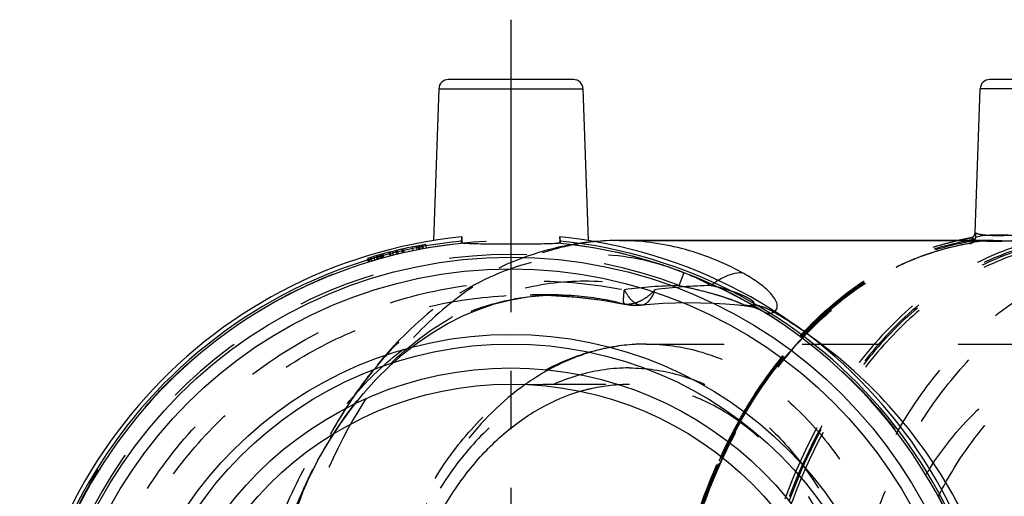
# Model space of a CAD drawing. Header units: millimetres. Extents: x 438 to 563, y 447 to 553.
# Tile 4 of 5: x 439 to 521, y 513 to 553. Entities that reach past the tile are written whole.
import ezdxf

# ---------------------------------------------------------------- set-up
doc = ezdxf.new("R2010")
doc.units = ezdxf.units.MM
doc.header["$LTSCALE"] = 65.185185
doc.linetypes.add('CENTER', pattern=[0.6, 0.375, -0.075, 0.075, -0.075])
doc.linetypes.add('HIDDEN', pattern=[0.2, 0.1, -0.1])
for name, color, linetype in [('ACHSEN_S', 7, 'CONTINUOUS'), ('KOERPER', 7, 'CONTINUOUS'), ('KONST.EL_MIT_GEO', 7, 'CONTINUOUS')]:
    doc.layers.add(name, color=color, linetype=linetype)

msp = doc.modelspace()

# ---------------------------------------------------------------- linework, layer by layer
at = {"layer": 'ACHSEN_S', "color": 2, "linetype": 'CENTER'}
msp.add_line((479.65, 552.525), (479.65, 447.475), dxfattribs=at)
at = {"layer": 'KOERPER', "color": 7, "linetype": 'Continuous'}
for p, q in [((473.623, 546.753), (473.18, 534.062)), ((485.677, 546.753), (486.12, 534.062)), ((518.459, 534.756), (518.878, 546.753)), ((519.989, 534.075), (488.715, 534.075))]:
    msp.add_line(p, q, dxfattribs=at)
at = {"layer": 'KOERPER', "color": 8, "linetype": 'HIDDEN'}
for p, q in [((475.533, 533.865), (475.561, 534.371)), ((483.74, 534.371), (483.767, 533.865)), ((483.575, 529.525), (481.426, 529.525)), ((463.077, 514.947), (462.302, 513.257))]:
    msp.add_line(p, q, dxfattribs=at)
msp.add_circle((479.65, 493.525), 40.55, dxfattribs=at)
at = {"layer": 'KOERPER', "color": 7, "linetype": 'Continuous'}
msp.add_arc((479.65, 493.525), 41.05, 95.7173, 84.2827, dxfattribs=at)
at = {"layer": 'KONST.EL_MIT_GEO', "color": 7, "linetype": 'Continuous'}
for p, q in [((484.878, 547.525), (474.423, 547.525)), ((530.132, 547.525), (519.678, 547.525)), ((473.623, 546.753), (485.677, 546.753)), ((530.932, 546.753), (518.878, 546.753)), ((475.561, 534.371), (475.542, 534.032)), ((483.758, 534.032), (483.74, 534.371)), ((488.715, 534.075), (519.989, 534.075)), ((518.304, 534.144), (518.345, 534.15)), ((518.345, 534.15), (518.341, 534.049))]:
    msp.add_line(p, q, dxfattribs=at)
at = {"layer": 'KONST.EL_MIT_GEO', "color": 8, "linetype": 'HIDDEN'}
for p, q in [((470.212, 532.961), (470.142, 533.253)), ((470.254, 532.971), (470.185, 533.263)), ((470.597, 533.052), (470.53, 533.344)), ((470.71, 533.077), (470.644, 533.37)), ((470.727, 533.081), (470.661, 533.374)), ((471.497, 533.247), (471.436, 533.541)), ((471.817, 533.311), (471.759, 533.606)), ((471.828, 533.313), (471.77, 533.608)), ((471.959, 533.339), (471.903, 533.634)), ((472.052, 533.357), (471.996, 533.651)), ((472.09, 533.364), (472.034, 533.659)), ((472.276, 533.399), (472.222, 533.694)), ((472.287, 533.401), (472.233, 533.696)), ((472.347, 533.412), (472.293, 533.707)), ((472.609, 533.459), (472.557, 533.754)), ((517.995, 533.816), (518.03, 533.821)), ((467.65, 532.573), (467.739, 532.286)), ((467.868, 532.326), (467.781, 532.613)), ((467.995, 532.364), (467.909, 532.651)), ((467.926, 532.656), (468.012, 532.369)), ((468.064, 532.385), (467.979, 532.672)), ((468.284, 532.45), (468.2, 532.738)), ((468.468, 532.503), (468.385, 532.791)), ((468.558, 532.528), (468.476, 532.817)), ((468.586, 532.536), (468.504, 532.825)), ((468.757, 532.584), (468.676, 532.873)), ((468.832, 532.605), (468.752, 532.894)), ((468.847, 532.609), (468.767, 532.899)), ((468.924, 532.631), (468.845, 532.92)), ((468.989, 532.649), (468.911, 532.938)), ((469.03, 532.659), (468.951, 532.949)), ((469.565, 532.801), (469.49, 533.091)), ((469.61, 532.812), (469.535, 533.103)), ((469.646, 532.822), (469.572, 533.112)), ((469.84, 532.87), (469.767, 533.161)), ((470.116, 532.938), (470.046, 533.23)), ((493.714, 530.308), (494.132, 531.401)), ((481.256, 529.525), (481.426, 529.525)), ((483.607, 529.525), (483.623, 529.525)), ((489.138, 528.778), (489.162, 528.771)), ((490.591, 528.69), (490.592, 528.69)), ((499.349, 528.613), (499.35, 528.613)), ((490.964, 525.425), (531.326, 525.425)), ((463.078, 514.948), (463.077, 514.947)), ((462.283, 513.215), (462.302, 513.256))]:
    msp.add_line(p, q, dxfattribs=at)
at = {"layer": 'KONST.EL_MIT_GEO', "color": 7, "linetype": 'Continuous'}
for points in [[(518.243, 534.363), (518.218, 534.347), (518.192, 534.333), (518.165, 534.319), (518.137, 534.308), (518.107, 534.298), (518.077, 534.289), (518.046, 534.283), (518.043, 534.282)], [(518.459, 534.757), (518.459, 534.753), (518.458, 534.734), (518.456, 534.713), (518.452, 534.691), (518.448, 534.667), (518.442, 534.644), (518.435, 534.62), (518.426, 534.596), (518.417, 534.572), (518.405, 534.549), (518.393, 534.526), (518.379, 534.503), (518.364, 534.481), (518.347, 534.459), (518.329, 534.438), (518.31, 534.418), (518.289, 534.399), (518.266, 534.381), (518.243, 534.363)]]:
    msp.add_lwpolyline(points, dxfattribs=at)
at = {"layer": 'KONST.EL_MIT_GEO', "color": 8, "linetype": 'HIDDEN'}
for points in [[(518.258, 533.925), (518.262, 533.927), (518.272, 533.931), (518.292, 533.938), (518.318, 533.945), (518.35, 533.954), (518.39, 533.964), (518.435, 533.973), (518.487, 533.983), (518.545, 533.993), (518.608, 534.002), (518.678, 534.012), (518.753, 534.021), (518.833, 534.029), (518.92, 534.037), (519.012, 534.044), (519.11, 534.051), (519.213, 534.057), (519.322, 534.062), (519.437, 534.066), (519.557, 534.07), (519.682, 534.072), (519.813, 534.074), (519.949, 534.075)], [(518.276, 533.936), (518.262, 533.927), (518.258, 533.925), (518.258, 533.925)], [(518.334, 533.988), (518.331, 533.984), (518.3, 533.955), (518.276, 533.936)], [(462.284, 513.216), (462.809, 514.321), (463.61, 515.851), (464.467, 517.319), (465.376, 518.718), (466.335, 520.045), (467.345, 521.301), (468.404, 522.482), (469.506, 523.581), (470.653, 524.599), (471.842, 525.53), (473.069, 526.371), (474.331, 527.118), (475.624, 527.768), (476.946, 528.319), (478.296, 528.769), (479.672, 529.116), (481.071, 529.358), (482.496, 529.494), (483.623, 529.525)], [(481.256, 529.525), (483.047, 529.49), (485.182, 529.342), (487.321, 529.077), (489.132, 528.761)], [(490.594, 528.691), (491.316, 528.755), (492.364, 528.827), (493.412, 528.871), (494.461, 528.888), (495.509, 528.879), (496.557, 528.842), (497.603, 528.779), (498.648, 528.689), (499.349, 528.613)], [(499.35, 528.613), (499.48, 528.595), (499.685, 528.558), (499.89, 528.508), (500.094, 528.446), (500.294, 528.372), (500.489, 528.287), (500.679, 528.191), (500.842, 528.096)]]:
    msp.add_lwpolyline(points, dxfattribs=at)
msp.add_circle((479.65, 493.525), 40.55, dxfattribs=at)
at = {"layer": 'KONST.EL_MIT_GEO', "color": 7, "linetype": 'Continuous'}
for centre, radius in [((479.65, 493.525), 39.152), ((479.65, 493.525), 38.171), ((479.65, 493.525), 32.7), ((479.65, 493.525), 31.9), ((479.65, 493.525), 29.9), ((479.656, 493.525), 28.549)]:
    msp.add_circle(centre, radius, dxfattribs=at)
for centre, radius, start, end in [((474.423, 546.725), 0.8, 89.99986, 177.99999), ((484.878, 546.725), 0.8, 2.00001, 90.00014), ((519.678, 546.725), 0.8, 89.99967, 177.99998), ((488.717, 511.251), 22.824, 90.00512, 95.28294), ((521.586, 513.379), 21.201, 99.61983, 102.51833), ((521.408, 513.584), 20.794, 99.21524, 99.55138), ((521.401, 513.626), 20.75, 98.82283, 99.21526), ((521.396, 513.663), 20.713, 98.58427, 98.82279), ((517.829, 534.431), 0.672, 328.00678, 334.50074), ((517.892, 534.401), 0.603, 334.48097, 340.44872), ((517.924, 534.39), 0.569, 340.44413, 354.06894), ((479.65, 493.525), 40.715, 95.79091, 84.20909), ((479.65, 493.525), 40.519, 95.54196, 84.45804)]:
    msp.add_arc(centre, radius, start, end, dxfattribs=at)
at = {"layer": 'KONST.EL_MIT_GEO', "color": 8, "linetype": 'HIDDEN'}
for centre, radius, start, end in [((518.134, 533.744), 0.546, 99.61002, 103.82641), ((517.849, 534.419), 0.649, 322.97289, 327.99922), ((479.65, 493.525), 40.85, 100.00825, 107.07478), ((488.746, 510.988), 23.089, 97.76844, 99.76963), ((488.734, 511.073), 23.003, 96.48968, 97.76786), ((488.727, 511.132), 22.944, 95.28089, 96.48959), ((521.393, 513.632), 20.644, 98.50079, 98.78927), ((517.911, 534.37), 0.57, 317.91278, 323.14847), ((479.65, 493.525), 39.38, 69.07594, 290.92406), ((485.509, 510.204), 22.859, 61.58267, 67.871), ((494.594, 488.536), 41.781, 91.207, 97.50453), ((497.294, 486.311), 44.007, 91.18014, 97.3124), ((500.197, 525.842), 5.871, 128.94932, 130.46198), ((491.545, 509.359), 21.502, 75.05617, 76.98556), ((499.967, 526.133), 5.5, 123.1949, 129.00048), ((490.104, 533.694), 5.028, 258.85299, 275.56269), ((499.199, 530.4), 1.823, 290.44523, 291.50264), ((499.305, 524.369), 4.371, 74.63802, 82.6153), ((499.233, 524.117), 4.633, 64.36581, 74.59726), ((499.134, 523.904), 4.868, 59.4506, 64.40163), ((480.134, 491.798), 42.175, 55.27792, 59.39126), ((527.835, 503.904), 32.71, 136.40491, 137.27795), ((527.602, 503.988), 32.386, 136.21194, 137.09623), ((527.567, 503.983), 32.278, 136.1449, 137.01965), ((537.11, 497.506), 44.014, 150.6635, 155.09624), ((536.907, 497.536), 43.746, 150.5806, 155.04355), ((536.871, 497.525), 43.641, 150.55705, 155.03424), ((497.823, 497.021), 39.054, 152.26573, 152.70498), ((498.651, 496.601), 39.983, 152.7137, 155.38351), ((540.687, 498.239), 30.968, 147.27635, 148.30334), ((546.14, 496.948), 34.569, 151.8934, 152.89278)]:
    msp.add_arc(centre, radius, start, end, dxfattribs=at)
for points, knots in [([(488.715, 534.075), (486.833, 534.075), (482.979, 533.529), (477.512, 531.138), (472.518, 527.303), (466.566, 520.296), (462.502, 511.298), (460.405, 501.414), (459.859, 493.525), (460.405, 485.636), (462.502, 475.752), (466.566, 466.754), (472.518, 459.747), (477.512, 455.912), (482.979, 453.521), (486.833, 452.975), (488.715, 452.975)], [0, 0, 0, 0, 0.051692, 0.105258, 0.162131, 0.223054, 0.356218, 0.427422, 0.5, 0.572578, 0.643782, 0.776946, 0.837869, 0.894742, 0.948308, 1, 1, 1, 1]), ([(521.511, 452.475), (519.679, 452.475), (515.934, 452.985), (510.596, 455.221), (505.685, 458.821), (499.761, 465.422), (495.569, 473.966), (493.199, 483.435), (492.09, 493.589), (493.198, 506.19), (497.558, 517.766), (502.844, 525.278), (507.391, 529.671), (512.47, 532.795), (516.166, 533.958), (518.004, 534.274)], [0, 0, 0, 0, 0.051334, 0.104401, 0.160545, 0.220513, 0.35147, 0.421669, 0.493504, 0.63677, 0.771881, 0.83435, 0.892857, 0.947748, 1, 1, 1, 1]), ([(524.792, 534.274), (522.954, 533.958), (519.258, 532.795), (514.179, 529.671), (509.632, 525.278), (504.346, 517.766), (499.986, 506.19), (498.878, 493.589), (499.987, 483.435), (502.357, 473.966), (506.55, 465.422), (512.473, 458.821), (517.385, 455.221), (522.722, 452.985), (526.467, 452.475), (528.299, 452.475)], [0, 0, 0, 0, 0.052252, 0.107143, 0.16565, 0.228119, 0.36323, 0.506496, 0.578331, 0.64853, 0.779487, 0.839455, 0.895599, 0.948666, 1, 1, 1, 1]), ([(525.416, 534.15), (523.576, 533.876), (519.867, 532.797), (514.75, 529.775), (510.157, 525.466), (504.8, 518.042), (501.283, 508.938), (499.654, 499.117), (499.347, 488.909), (501.04, 478.84), (504.731, 469.768), (508.307, 463.893), (512.615, 459.057), (517.521, 455.438), (522.863, 453.188), (528.441, 452.423), (534.019, 453.188), (539.36, 455.438), (544.266, 459.057), (548.575, 463.893), (552.15, 469.768), (555.841, 478.84), (557.535, 488.909), (557.227, 499.117), (555.598, 508.938), (552.082, 518.042), (546.724, 525.466), (542.131, 529.775), (537.014, 532.797), (533.305, 533.876), (531.465, 534.15)], [0, 0, 0, 0, 0.026062, 0.053398, 0.082526, 0.113646, 0.181052, 0.216712, 0.252842, 0.323787, 0.357586, 0.38961, 0.419648, 0.447759, 0.474317, 0.5, 0.525683, 0.552241, 0.580352, 0.61039, 0.642414, 0.676213, 0.747158, 0.783288, 0.818948, 0.886354, 0.917474, 0.946602, 0.973938, 1, 1, 1, 1]), ([(504.145, 526.459), (505.943, 528.347), (509.876, 531.599), (514.623, 533.551), (516.991, 534.077)], [0, 0, 0, 0, 0.518048, 1, 1, 1, 1]), ([(504.223, 526.399), (506.132, 528.39), (509.358, 530.987), (514.213, 533.22), (516.711, 533.879), (517.958, 534.089)], [0, 0, 0, 0, 0.518072, 0.76248, 1, 1, 1, 1]), ([(517.995, 533.816), (518.01, 533.839), (518.07, 533.88), (518.263, 533.952), (518.645, 534.017), (519.25, 534.066), (519.722, 534.075), (519.989, 534.075)], [0, 0, 0, 0, 0.039949, 0.103026, 0.304782, 0.606339, 1, 1, 1, 1]), ([(518.004, 534.274), (518.121, 534.285), (518.357, 534.395), (518.456, 534.635), (518.461, 534.753)], [0, 0, 0, 0, 0.500569, 1, 1, 1, 1]), ([(524.792, 534.274), (523.937, 534.203), (522.696, 534.099), (521.113, 534.013), (520.105, 533.989), (519.27, 534.005), (518.642, 534.058), (518.251, 534.129), (518.065, 534.205), (518.011, 534.251), (518.004, 534.274)], [0, 0, 0, 0, 0.375945, 0.545509, 0.694521, 0.817685, 0.910879, 0.971418, 0.989323, 1, 1, 1, 1]), ([(524.761, 534.753), (523.965, 534.681), (522.809, 534.576), (521.334, 534.489), (520.396, 534.465), (519.621, 534.481), (519.04, 534.534), (518.681, 534.607), (518.512, 534.683), (518.465, 534.731), (518.461, 534.753)], [0, 0, 0, 0, 0.376688, 0.546738, 0.696022, 0.819066, 0.91172, 0.971516, 0.989182, 1, 1, 1, 1]), ([(484.828, 533.742), (483.241, 533.468), (480.083, 532.576), (474.105, 529.514), (470.306, 525.963), (468.163, 523.284)], [0, 0, 0, 0, 0.240984, 0.486815, 1, 1, 1, 1]), ([(517.995, 533.816), (516.174, 533.524), (512.507, 532.413), (507.458, 529.37), (502.932, 525.061), (497.66, 517.661), (493.297, 506.219), (492.164, 493.744), (493.238, 483.683), (495.566, 474.295), (499.703, 465.822), (505.56, 459.274), (510.42, 455.702), (515.705, 453.481), (519.413, 452.975), (521.228, 452.975)], [0, 0, 0, 0, 0.052202, 0.106999, 0.165402, 0.227788, 0.362838, 0.506174, 0.578071, 0.648331, 0.779389, 0.839387, 0.895553, 0.94864, 1, 1, 1, 1]), ([(518.03, 533.821), (516.215, 533.531), (512.558, 532.427), (507.519, 529.392), (502.997, 525.089), (497.725, 517.69), (493.359, 506.242), (492.223, 493.76), (493.294, 483.69), (495.619, 474.295), (499.753, 465.817), (505.605, 459.266), (510.455, 455.697), (515.724, 453.48), (519.42, 452.975), (521.228, 452.975)], [0, 0, 0, 0, 0.052043, 0.106738, 0.165109, 0.227515, 0.362694, 0.506216, 0.57821, 0.648561, 0.779747, 0.839752, 0.895861, 0.948818, 1, 1, 1, 1]), ([(525.236, 533.987), (523.406, 533.697), (519.722, 532.589), (514.646, 529.541), (510.095, 525.218), (504.794, 517.793), (501.325, 508.715), (499.734, 498.933), (499.456, 488.781), (501.163, 478.776), (504.85, 469.768), (508.414, 463.938), (512.703, 459.14), (517.584, 455.55), (522.896, 453.319), (528.441, 452.56), (533.987, 453.319), (539.298, 455.55), (544.179, 459.141), (548.468, 463.939), (552.032, 469.769), (555.719, 478.778), (557.425, 488.782), (557.147, 498.934), (555.556, 508.716), (552.087, 517.794), (546.786, 525.219), (542.234, 529.541), (537.158, 532.589), (533.474, 533.697), (531.645, 533.987)], [0, 0, 0, 0, 0.026082, 0.053464, 0.082652, 0.11383, 0.181315, 0.216984, 0.253105, 0.323983, 0.357737, 0.389717, 0.419718, 0.4478, 0.474335, 0.5, 0.525665, 0.552201, 0.580283, 0.610284, 0.642265, 0.676019, 0.746897, 0.783018, 0.818687, 0.886171, 0.917349, 0.946537, 0.973918, 1, 1, 1, 1]), ([(525.366, 533.792), (523.544, 533.503), (519.877, 532.4), (514.825, 529.365), (510.296, 525.063), (505.021, 517.673), (500.652, 506.24), (499.514, 493.774), (500.582, 483.717), (502.904, 474.333), (507.036, 465.86), (512.889, 459.309), (517.748, 455.735), (523.032, 453.513), (526.741, 453.006), (528.555, 453.006)], [0, 0, 0, 0, 0.052202, 0.107003, 0.165407, 0.227779, 0.362777, 0.506087, 0.577979, 0.648233, 0.7793, 0.839325, 0.895524, 0.948632, 1, 1, 1, 1]), ([(504.291, 526.346), (506.227, 528.361), (509.504, 530.98), (514.438, 533.2), (516.974, 533.838), (518.238, 534.034)], [0, 0, 0, 0, 0.518251, 0.762581, 1, 1, 1, 1]), ([(494.12, 531.379), (491.965, 532.253), (487.341, 533.31), (480.205, 532.334), (473.556, 528.899), (469.879, 525.333), (468.215, 523.296)], [0, 0, 0, 0, 0.240092, 0.478365, 0.72855, 1, 1, 1, 1]), ([(533.525, 454.373), (531.708, 454.373), (527.987, 454.9), (522.708, 457.209), (517.887, 460.912), (512.14, 467.677), (508.215, 476.365), (506.19, 485.908), (505.664, 493.525), (506.19, 501.142), (508.215, 510.685), (512.14, 519.373), (517.887, 526.138), (522.708, 529.841), (527.987, 532.15), (531.708, 532.677), (533.525, 532.677)], [0, 0, 0, 0, 0.051692, 0.105258, 0.162132, 0.223055, 0.356218, 0.427422, 0.5, 0.572578, 0.643782, 0.776945, 0.837868, 0.894742, 0.948308, 1, 1, 1, 1]), ([(534.097, 455.354), (532.325, 455.354), (528.698, 455.869), (523.552, 458.119), (518.851, 461.729), (513.248, 468.327), (508.387, 479.084), (506.443, 493.525), (508.387, 507.966), (513.248, 518.723), (518.851, 525.321), (523.552, 528.931), (528.698, 531.181), (532.325, 531.696), (534.097, 531.696)], [0, 0, 0, 0, 0.05173, 0.105334, 0.162249, 0.223216, 0.356476, 0.5, 0.643524, 0.776784, 0.837751, 0.894666, 0.94827, 1, 1, 1, 1]), ([(479.65, 456.391), (477.073, 456.505), (471.926, 457.24), (464.588, 459.86), (457.928, 463.917), (452.245, 469.259), (447.792, 475.664), (444.772, 482.858), (443.324, 490.525), (443.514, 498.325), (445.335, 505.912), (448.702, 512.95), (453.46, 519.132), (459.394, 524.193), (466.237, 527.929), (473.692, 530.201), (481.44, 530.95), (486.607, 530.445), (489.137, 529.96)], [0, 0, 0, 0, 0.062471, 0.124963, 0.18747, 0.249985, 0.312504, 0.375026, 0.437548, 0.500071, 0.562594, 0.625115, 0.687633, 0.750147, 0.812652, 0.875142, 0.937601, 1, 1, 1, 1]), ([(469.613, 523.806), (471.117, 525.254), (474.371, 527.772), (479.956, 530.166), (485.864, 530.961), (489.784, 530.439), (491.693, 529.96)], [0, 0, 0, 0, 0.261678, 0.510189, 0.753235, 1, 1, 1, 1]), ([(489.133, 528.761), (489.121, 528.764), (489.099, 528.795), (489.077, 528.902), (489.067, 529.13), (489.087, 529.5), (489.119, 529.792), (489.137, 529.96)], [0, 0, 0, 0, 0.028883, 0.082211, 0.275843, 0.584418, 1, 1, 1, 1]), ([(489.137, 529.96), (489.233, 529.761), (489.441, 529.411), (489.806, 528.993), (490.188, 528.727), (490.47, 528.679), (490.594, 528.691)], [0, 0, 0, 0, 0.325069, 0.59688, 0.814952, 1, 1, 1, 1]), ([(489.162, 528.771), (489.374, 528.752), (489.822, 528.777), (490.485, 529.002), (491.125, 529.402), (491.516, 529.754), (491.693, 529.96)], [0, 0, 0, 0, 0.220747, 0.458794, 0.718663, 1, 1, 1, 1]), ([(490.595, 528.691), (490.706, 528.702), (490.942, 528.785), (491.239, 529.064), (491.511, 529.456), (491.646, 529.78), (491.693, 529.96)], [0, 0, 0, 0, 0.190081, 0.410279, 0.683706, 1, 1, 1, 1]), ([(493.714, 530.308), (494.195, 530.213), (495.158, 530.003), (496.352, 529.688), (497.301, 529.402), (497.994, 529.17), (498.539, 528.969), (498.902, 528.811), (499.049, 528.74), (499.102, 528.704)], [0, 0, 0, 0, 0.260969, 0.524558, 0.657031, 0.788677, 0.913657, 0.965971, 1, 1, 1, 1]), ([(499.867, 528.704), (499.906, 528.719), (499.986, 528.761), (499.972, 528.897), (499.879, 528.995), (499.752, 529.098), (499.592, 529.2), (499.343, 529.338), (498.997, 529.499), (498.552, 529.676), (498.082, 529.841), (497.592, 529.995), (497.259, 530.088), (497.09, 530.133)], [0, 0, 0, 0, 0.037106, 0.065933, 0.10494, 0.15426, 0.210755, 0.272304, 0.405394, 0.547154, 0.694509, 0.845791, 1, 1, 1, 1]), ([(479.848, 457.556), (477.504, 457.649), (472.819, 458.263), (466.094, 460.477), (459.909, 463.93), (454.506, 468.511), (450.096, 474.056), (446.856, 480.356), (444.916, 487.171), (444.354, 494.234), (445.195, 501.269), (447.402, 508.002), (450.888, 514.17), (455.512, 519.537), (461.09, 523.904), (467.403, 527.117), (474.206, 529.074), (478.91, 529.516), (481.256, 529.525)], [0, 0, 0, 0, 0.062505, 0.125004, 0.187504, 0.250004, 0.312503, 0.375002, 0.437501, 0.499999, 0.562498, 0.624997, 0.687497, 0.749996, 0.812496, 0.874996, 0.937498, 1, 1, 1, 1]), ([(483.607, 457.525), (481.889, 457.523), (478.387, 457.97), (473.38, 460.008), (468.788, 463.346), (464.782, 467.847), (461.503, 473.341), (458.214, 481.827), (456.576, 493.525), (458.215, 505.223), (461.504, 513.71), (464.782, 519.203), (468.788, 523.705), (473.381, 527.042), (478.387, 529.08), (481.89, 529.527), (483.607, 529.525)], [0, 0, 0, 0, 0.052314, 0.106177, 0.163035, 0.223762, 0.288535, 0.356902, 0.500002, 0.643101, 0.711469, 0.77624, 0.836967, 0.893824, 0.947686, 1, 1, 1, 1]), ([(483.623, 529.525), (484.085, 529.524), (485.943, 529.457), (487.789, 529.138), (489.138, 528.778)], [0, 0, 0, 0, 0.248725, 1, 1, 1, 1]), ([(499.102, 528.704), (499.256, 528.685), (499.864, 528.577), (500.449, 528.338), (500.843, 528.096)], [0, 0, 0, 0, 0.252014, 1, 1, 1, 1]), ([(499.102, 528.704), (499.155, 528.666), (499.239, 528.631), (499.326, 528.616), (499.349, 528.613)], [0, 0, 0, 0, 0.737946, 1, 1, 1, 1]), ([(499.35, 528.613), (499.386, 528.609), (499.551, 528.604), (499.715, 528.647), (499.836, 528.692)], [0, 0, 0, 0, 0.220179, 1, 1, 1, 1]), ([(500.843, 528.096), (500.954, 528.028), (501.223, 527.942), (501.49, 528.03), (501.608, 528.096)], [0, 0, 0, 0, 0.489784, 1, 1, 1, 1]), ([(498.74, 519.07), (499.106, 519.719), (500.59, 522.199), (502.349, 524.519), (503.804, 526.095)], [0, 0, 0, 0, 0.257749, 1, 1, 1, 1]), ([(498.802, 519.023), (499.169, 519.672), (500.657, 522.149), (502.42, 524.465), (503.88, 526.035)], [0, 0, 0, 0, 0.257904, 1, 1, 1, 1]), ([(498.867, 518.977), (499.234, 519.626), (500.724, 522.103), (502.49, 524.419), (503.953, 525.988)], [0, 0, 0, 0, 0.25793, 1, 1, 1, 1]), ([(490.964, 461.625), (489.411, 461.625), (486.249, 462.067), (481.781, 463.993), (477.74, 467.057), (472.991, 472.583), (468.897, 481.534), (467.266, 493.525), (468.897, 505.516), (472.992, 514.467), (477.74, 519.993), (481.781, 523.057), (486.249, 524.983), (489.411, 525.425), (490.964, 525.425)], [0, 0, 0, 0, 0.05369, 0.108794, 0.166486, 0.227493, 0.359174, 0.500003, 0.64083, 0.77251, 0.833516, 0.891207, 0.94631, 1, 1, 1, 1]), ([(490.964, 525.425), (490.572, 525.425), (488.993, 525.367), (487.423, 525.072), (486.287, 524.732)], [0, 0, 0, 0, 0.248481, 1, 1, 1, 1]), ([(490.964, 525.425), (492.445, 525.425), (495.476, 524.995), (499.777, 523.114), (503.706, 520.097), (508.389, 514.584), (512.451, 505.594), (514.076, 493.525), (512.451, 481.456), (508.389, 472.466), (503.706, 466.953), (499.777, 463.936), (495.476, 462.055), (492.445, 461.625), (490.964, 461.625)], [0, 0, 0, 0, 0.05173, 0.105334, 0.162249, 0.223216, 0.356476, 0.5, 0.643524, 0.776784, 0.837751, 0.894666, 0.94827, 1, 1, 1, 1]), ([(486.287, 524.732), (485.813, 524.59), (483.897, 523.923), (482.101, 522.926), (480.851, 522.04)], [0, 0, 0, 0, 0.244046, 1, 1, 1, 1]), ([(463.255, 515.196), (463.688, 516.019), (465.463, 519.123), (467.707, 521.97), (469.613, 523.806)], [0, 0, 0, 0, 0.259885, 1, 1, 1, 1]), ([(489.55, 523.425), (488.162, 523.425), (485.32, 523.022), (481.289, 521.259), (477.607, 518.431), (473.218, 513.263), (469.41, 504.837), (467.887, 493.525), (469.41, 482.213), (473.218, 473.787), (477.607, 468.619), (481.289, 465.791), (485.32, 464.028), (488.162, 463.625), (489.55, 463.625)], [0, 0, 0, 0, 0.051729, 0.105334, 0.162249, 0.223216, 0.356476, 0.5, 0.643524, 0.776784, 0.837751, 0.894666, 0.948271, 1, 1, 1, 1]), ([(489.55, 523.425), (490.938, 523.425), (493.779, 523.022), (497.811, 521.259), (501.493, 518.431), (505.882, 513.263), (509.689, 504.837), (511.212, 493.525), (509.689, 482.213), (505.882, 473.787), (501.493, 468.619), (497.811, 465.791), (493.779, 464.028), (490.938, 463.625), (489.55, 463.625)], [0, 0, 0, 0, 0.051729, 0.105334, 0.162249, 0.223216, 0.356476, 0.5, 0.643524, 0.776784, 0.837751, 0.894666, 0.948271, 1, 1, 1, 1]), ([(514.633, 514.98), (515.843, 516.861), (518.563, 520.235), (522.11, 522.771), (523.951, 523.672)], [0, 0, 0, 0, 0.521754, 1, 1, 1, 1]), ([(468.215, 523.296), (467.715, 522.683), (465.734, 520.076), (464.112, 517.204), (463.078, 514.948)], [0, 0, 0, 0, 0.241824, 1, 1, 1, 1]), ([(468.163, 523.284), (467.665, 522.663), (465.714, 520.049), (464.104, 517.187), (463.078, 514.948)], [0, 0, 0, 0, 0.24428, 1, 1, 1, 1]), ([(515.647, 513.234), (516.727, 515.255), (519.193, 518.944), (522.494, 521.942), (524.248, 523.11)], [0, 0, 0, 0, 0.520967, 1, 1, 1, 1]), ([(480.851, 522.04), (478.908, 520.661), (475.315, 517.062), (471.413, 510.22), (468.96, 502.181), (468.126, 493.525), (468.96, 484.869), (471.413, 476.83), (475.315, 469.988), (478.908, 466.389), (480.851, 465.01)], [0, 0, 0, 0, 0.111076, 0.233043, 0.364015, 0.5, 0.635985, 0.766957, 0.888924, 1, 1, 1, 1]), ([(481.075, 522.039), (482.407, 522.063), (485.234, 522.076), (488.06, 522.075), (489.554, 522.075)], [0, 0, 0, 0, 0.471538, 1, 1, 1, 1]), ([(485.434, 521.473), (485.771, 521.573), (487.118, 521.92), (488.515, 522.075), (489.554, 522.075)], [0, 0, 0, 0, 0.252602, 1, 1, 1, 1]), ([(489.554, 464.975), (490.879, 464.975), (493.592, 465.361), (497.44, 467.045), (500.955, 469.745), (505.146, 474.68), (508.78, 482.725), (510.234, 493.525), (508.78, 504.325), (505.146, 512.37), (500.955, 517.305), (497.44, 520.005), (493.592, 521.689), (490.879, 522.075), (489.554, 522.075)], [0, 0, 0, 0, 0.051729, 0.105335, 0.162251, 0.223219, 0.356478, 0.5, 0.643522, 0.776781, 0.837749, 0.894665, 0.948271, 1, 1, 1, 1]), ([(497.188, 471.01), (495.596, 474.437), (493.207, 481.855), (492.027, 493.525), (493.207, 505.195), (495.596, 512.613), (497.188, 516.04)], [0, 0, 0, 0, 0.244863, 0.5, 0.755138, 1, 1, 1, 1]), ([(497.246, 471.057), (495.654, 474.476), (493.264, 481.88), (492.086, 493.529), (493.266, 505.176), (495.655, 512.577), (497.246, 515.993)], [0, 0, 0, 0, 0.244878, 0.500103, 0.755271, 1, 1, 1, 1]), ([(497.308, 471.105), (495.719, 474.515), (493.334, 481.901), (492.157, 493.525), (493.334, 505.149), (495.719, 512.535), (497.308, 515.945)], [0, 0, 0, 0, 0.2448, 0.5, 0.7552, 1, 1, 1, 1]), ([(463.077, 514.947), (461.58, 511.68), (459.332, 504.621), (458.222, 493.525), (459.332, 482.43), (461.579, 475.37), (463.077, 472.103)], [0, 0, 0, 0, 0.244928, 0.5, 0.755071, 1, 1, 1, 1]), ([(509.914, 503.559), (510.148, 504.554), (511.188, 508.361), (512.801, 512.022), (514.337, 514.51)], [0, 0, 0, 0, 0.259085, 1, 1, 1, 1]), ([(462.302, 473.794), (460.922, 476.805), (458.846, 483.297), (457.816, 493.501), (458.836, 503.707), (460.906, 510.202), (462.283, 513.215)], [0, 0, 0, 0, 0.245284, 0.499958, 0.754653, 1, 1, 1, 1])]:
    msp.add_open_spline(points, degree=3, knots=knots, dxfattribs=at)
at = {"layer": 'KONST.EL_MIT_GEO', "color": 7, "linetype": 'Continuous'}
for points, knots in [([(498.955, 531.401), (497.367, 532.26), (494.035, 533.606), (490.465, 534.075), (488.715, 534.075)], [0, 0, 0, 0, 0.507791, 1, 1, 1, 1]), ([(518.043, 534.282), (518.071, 534.287), (518.127, 534.292), (518.212, 534.286), (518.285, 534.265), (518.344, 534.223), (518.352, 534.174), (518.345, 534.15)], [0, 0, 0, 0, 0.218985, 0.441418, 0.674015, 0.80601, 1, 1, 1, 1]), ([(518.345, 534.15), (518.354, 534.15), (518.384, 534.147), (518.415, 534.144), (518.436, 534.142)], [0, 0, 0, 0, 0.28895, 1, 1, 1, 1]), ([(518.459, 534.757), (518.458, 534.721), (518.486, 534.58), (518.488, 534.437), (518.49, 534.331)], [0, 0, 0, 0, 0.256129, 1, 1, 1, 1]), ([(518.49, 534.331), (518.553, 534.378), (518.761, 534.442), (519.147, 534.508), (519.695, 534.549), (520.11, 534.558), (520.342, 534.558)], [0, 0, 0, 0, 0.1257, 0.33632, 0.629896, 1, 1, 1, 1]), ([(519.989, 534.075), (520.61, 534.075), (521.961, 534.018), (523.309, 533.913), (524.037, 533.852)], [0, 0, 0, 0, 0.45912, 1, 1, 1, 1]), ([(520.342, 534.558), (520.924, 534.557), (522.192, 534.5), (523.456, 534.393), (524.139, 534.331)], [0, 0, 0, 0, 0.459151, 1, 1, 1, 1]), ([(475.542, 534.032), (475.539, 533.982), (475.592, 533.879), (475.692, 533.856), (475.737, 533.854)], [0, 0, 0, 0, 0.52909, 1, 1, 1, 1]), ([(475.737, 533.854), (476.353, 533.822), (477.657, 533.794), (478.962, 533.787), (479.65, 533.787)], [0, 0, 0, 0, 0.472405, 1, 1, 1, 1]), ([(479.65, 533.787), (480.339, 533.787), (481.643, 533.794), (482.948, 533.822), (483.563, 533.854)], [0, 0, 0, 0, 0.527589, 1, 1, 1, 1]), ([(483.563, 533.854), (483.608, 533.856), (483.708, 533.879), (483.761, 533.982), (483.758, 534.032)], [0, 0, 0, 0, 0.47091, 1, 1, 1, 1]), ([(496.957, 530.736), (497.118, 530.841), (497.73, 531.194), (498.441, 531.401), (498.955, 531.401)], [0, 0, 0, 0, 0.272833, 1, 1, 1, 1]), ([(501.686, 528.146), (501.741, 528.185), (501.837, 528.277), (501.945, 528.525), (501.885, 528.904), (501.635, 529.334), (501.258, 529.775), (500.78, 530.209), (500.024, 530.784), (499.395, 531.163), (498.955, 531.401)], [0, 0, 0, 0, 0.042716, 0.082289, 0.167492, 0.27284, 0.396671, 0.53447, 0.682566, 1, 1, 1, 1]), ([(504.253, 460.655), (506.845, 462.462), (511.673, 466.71), (517.272, 474.629), (520.854, 483.773), (522.079, 493.587), (520.823, 503.396), (517.213, 512.528), (511.592, 520.429), (506.753, 524.663), (504.156, 526.463)], [0, 0, 0, 0, 0.122672, 0.247087, 0.373083, 0.500033, 0.626976, 0.752956, 0.877349, 1, 1, 1, 1]), ([(485.434, 465.577), (484.29, 465.914), (482.017, 466.889), (478.918, 469.097), (476.139, 472.006), (472.891, 476.81), (470.105, 484.054), (468.987, 493.525), (470.105, 502.996), (472.891, 510.24), (476.139, 515.044), (478.918, 517.953), (482.017, 520.161), (484.29, 521.136), (485.434, 521.473)], [0, 0, 0, 0, 0.052172, 0.107073, 0.165326, 0.227104, 0.359688, 0.5, 0.640312, 0.772896, 0.834674, 0.892927, 0.947828, 1, 1, 1, 1])]:
    msp.add_open_spline(points, degree=3, knots=knots, dxfattribs=at)
at = {"layer": 'KONST.EL_MIT_GEO', "color": 8, "linetype": 'HIDDEN'}
for points in [[(518.03, 533.821), (518.144, 533.839), (518.257, 533.902), (518.334, 533.988)], [(518.367, 534.028), (518.359, 534.035), (518.35, 534.043), (518.341, 534.049)], [(481.426, 529.525), (484.017, 529.524), (486.619, 529.263), (489.162, 528.771)], [(489.162, 528.771), (489.154, 528.765), (489.143, 528.759), (489.133, 528.761)], [(501.608, 528.096), (501.635, 528.111), (501.661, 528.128), (501.686, 528.146)]]:
    msp.add_open_spline(points, degree=3, dxfattribs=at)

doc.saveas('drawing.dxf')
